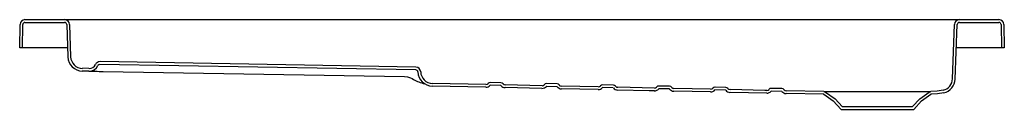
# Model space of a CAD drawing. Header units: millimetres. Extents: x 1160.12 to 1161.52, y 1911.79 to 1911.91.
import ezdxf

# ---------------------------------------------------------------- set-up
doc = ezdxf.new("R2010")
doc.units = ezdxf.units.MM
doc.layers.add('SANINDUSA', color=3, linetype='Continuous')

msp = doc.modelspace()

# ---------------------------------------------------------------- linework, layer by layer
at = {"layer": 'SANINDUSA'}
for p, q in [((1160.123, 1911.9135), (1160.1794, 1911.9135)), ((1160.1794, 1911.9135), (1160.2064, 1911.9135)), ((1160.2064, 1911.9135), (1161.4259, 1911.9135)), ((1161.4259, 1911.9135), (1161.4529, 1911.9135)), ((1161.4529, 1911.9135), (1161.5093, 1911.9135)), ((1160.1155, 1911.8735), (1160.116, 1911.9066)), ((1160.1194, 1911.8735), (1160.1199, 1911.9065)), ((1160.123, 1911.9096), (1160.1794, 1911.9096)), ((1160.1825, 1911.9066), (1160.1841, 1911.8604)), ((1160.1864, 1911.9067), (1160.188, 1911.8606)), ((1161.4432, 1911.829), (1161.4459, 1911.9067)), ((1161.4471, 1911.8289), (1161.4498, 1911.9066)), ((1161.4529, 1911.9096), (1161.5093, 1911.9096)), ((1161.5124, 1911.9065), (1161.513, 1911.8735)), ((1161.5163, 1911.9066), (1161.5169, 1911.8735)), ((1160.1194, 1911.8735), (1160.1155, 1911.8735)), ((1160.1205, 1911.8735), (1160.1194, 1911.8735)), ((1160.1837, 1911.8735), (1160.1205, 1911.8735)), ((1161.5119, 1911.8735), (1161.4487, 1911.8735)), ((1161.513, 1911.8735), (1161.5119, 1911.8735)), ((1161.5169, 1911.8735), (1161.513, 1911.8735)), ((1160.2141, 1911.844), (1160.2047, 1911.8442)), ((1160.6792, 1911.842), (1160.2297, 1911.8498)), ((1160.6793, 1911.8459), (1160.2298, 1911.8537)), ((1160.2141, 1911.8401), (1160.2046, 1911.8403)), ((1160.2341, 1911.8397), (1160.663, 1911.8323)), ((1160.6715, 1911.8307), (1160.6742, 1911.8295)), ((1160.6742, 1911.8295), (1160.6762, 1911.8284)), ((1160.7788, 1911.8172), (1160.7027, 1911.8188)), ((1160.7789, 1911.8211), (1160.7028, 1911.8227)), ((1160.8004, 1911.8197), (1160.7851, 1911.82)), ((1160.8005, 1911.8236), (1160.7852, 1911.8239)), ((1160.8589, 1911.8194), (1160.8066, 1911.8205)), ((1160.8588, 1911.8155), (1160.8066, 1911.8166)), ((1160.8804, 1911.818), (1160.8651, 1911.8184)), ((1160.8804, 1911.8219), (1160.8652, 1911.8223)), ((1160.9388, 1911.8138), (1160.8865, 1911.8149)), ((1160.9389, 1911.8177), (1160.8866, 1911.8188)), ((1160.9603, 1911.8164), (1160.9451, 1911.8167)), ((1160.9604, 1911.8203), (1160.9452, 1911.8206)), ((1161.0188, 1911.816), (1160.9666, 1911.8171)), ((1161.0404, 1911.8186), (1161.0251, 1911.8189)), ((1161.0403, 1911.8147), (1161.0251, 1911.815)), ((1161.0988, 1911.8144), (1161.0466, 1911.8155)), ((1161.1203, 1911.813), (1161.105, 1911.8133)), ((1161.1204, 1911.8169), (1161.1051, 1911.8172)), ((1161.2004, 1911.8152), (1161.1851, 1911.8156)), ((1161.0987, 1911.8105), (1161.0465, 1911.8116)), ((1161.1787, 1911.8088), (1161.1265, 1911.8099)), ((1161.2003, 1911.8113), (1161.185, 1911.8117)), ((1161.26, 1911.811), (1161.2065, 1911.8121)), ((1161.2599, 1911.8071), (1161.2065, 1911.8082)), ((1161.2599, 1911.8071), (1161.2733, 1911.7977)), ((1161.2622, 1911.8103), (1161.2759, 1911.8007)), ((1161.2759, 1911.8007), (1161.2862, 1911.7896)), ((1161.3862, 1911.7896), (1161.3965, 1911.8007)), ((1161.3965, 1911.8007), (1161.4101, 1911.8103)), ((1161.399, 1911.7977), (1161.4124, 1911.8071)), ((1161.2733, 1911.7977), (1161.2845, 1911.7857)), ((1161.2845, 1911.7857), (1161.3879, 1911.7857)), ((1161.2862, 1911.7896), (1161.3862, 1911.7896)), ((1161.3879, 1911.7857), (1161.399, 1911.7977))]:
    msp.add_line(p, q, dxfattribs=at)
at = {"layer": 'SANINDUSA', "flags": 128}
for points in [[(1160.2141, 1911.8401), (1160.2143, 1911.8401), (1160.2149, 1911.8401), (1160.2159, 1911.8401), (1160.2173, 1911.84), (1160.219, 1911.84), (1160.221, 1911.84), (1160.2233, 1911.8399), (1160.2258, 1911.8399), (1160.2284, 1911.8398), (1160.2312, 1911.8398), (1160.2341, 1911.8397)], [(1160.663, 1911.8323), (1160.6673, 1911.8318), (1160.6715, 1911.8307)], [(1161.0188, 1911.8121), (1161.0114, 1911.8123), (1160.9665, 1911.8132)], [(1161.1788, 1911.8127), (1161.1762, 1911.8127), (1161.1266, 1911.8138)], [(1161.4299, 1911.813), (1161.4213, 1911.8116), (1161.4124, 1911.811)], [(1161.26, 1911.811), (1161.2611, 1911.8108), (1161.2622, 1911.8103)], [(1161.26, 1911.811), (1161.2605, 1911.811), (1161.2614, 1911.811), (1161.263, 1911.811), (1161.265, 1911.811), (1161.2676, 1911.811), (1161.2706, 1911.811), (1161.2741, 1911.811), (1161.2781, 1911.811), (1161.2825, 1911.811), (1161.2872, 1911.811), (1161.2922, 1911.811), (1161.2977, 1911.811), (1161.3035, 1911.811), (1161.3093, 1911.811), (1161.3153, 1911.811), (1161.3217, 1911.811), (1161.3281, 1911.811), (1161.3383, 1911.811), (1161.3435, 1911.811), (1161.3486, 1911.811), (1161.3538, 1911.811), (1161.3588, 1911.811), (1161.3639, 1911.811), (1161.3688, 1911.811), (1161.3744, 1911.811), (1161.3798, 1911.811), (1161.3849, 1911.811), (1161.3898, 1911.811), (1161.3941, 1911.811), (1161.398, 1911.811), (1161.4015, 1911.811), (1161.4046, 1911.811), (1161.4072, 1911.811), (1161.4092, 1911.811), (1161.4108, 1911.811), (1161.4119, 1911.811), (1161.4124, 1911.811)], [(1161.4101, 1911.8103), (1161.4112, 1911.8108), (1161.4124, 1911.811)], [(1161.4308, 1911.8092), (1161.4217, 1911.8077), (1161.4124, 1911.8071)]]:
    msp.add_lwpolyline(points, dxfattribs=at)
at = {"layer": 'SANINDUSA'}
for centre, radius, start, end in [((1160.123, 1911.9065), 0.007, 90, 179), ((1160.1794, 1911.9065), 0.007, 2, 90), ((1161.4529, 1911.9065), 0.007, 90, 178), ((1161.5093, 1911.9065), 0.007, 1, 90), ((1160.123, 1911.9065), 0.0031, 90, 179), ((1160.1794, 1911.9065), 0.0031, 2, 90), ((1161.4529, 1911.9065), 0.0031, 90, 178), ((1161.5093, 1911.9065), 0.0031, 1, 90), ((1160.205, 1911.8611), 0.0209, 182, 269), ((1160.205, 1911.8611), 0.017, 182, 269), ((1160.2143, 1911.854), 0.01, 269, 334.6843), ((1160.2143, 1911.854), 0.0139, 269, 334.6843), ((1160.2297, 1911.8467), 0.007, 89, 154.6843), ((1160.2297, 1911.8467), 0.0031, 89, 154.6843), ((1160.6792, 1911.8389), 0.0031, 1.8867, 88.9997), ((1160.6792, 1911.8389), 0.007, 1.885, 89.0008), ((1160.7027, 1911.8719), 0.0509, 238.5837, 257.5226), ((1160.7032, 1911.8397), 0.0209, 181.8978, 268.788), ((1160.7032, 1911.8397), 0.017, 181.8981, 268.788), ((1161.4262, 1911.8296), 0.017, 282.6055, 358.0002), ((1161.4262, 1911.8296), 0.0209, 282.606, 357.9996), ((1160.779, 1911.8251), 0.0079, 268.7998, 320.118), ((1160.779, 1911.8251), 0.004, 268.8004, 320.117), ((1160.7851, 1911.8199), 0.004, 88.7995, 140.1187), ((1160.7851, 1911.8199), 0.0001, 88.7926, 140.1141), ((1160.8067, 1911.8245), 0.0079, 217.4822, 268.7998), ((1160.8004, 1911.8196), 0.0001, 37.4743, 88.8315), ((1160.8004, 1911.8196), 0.004, 37.4822, 88.7998), ((1160.8067, 1911.8245), 0.004, 217.4822, 268.7998), ((1160.859, 1911.8234), 0.0079, 268.7998, 320.118), ((1160.859, 1911.8234), 0.004, 268.8004, 320.117), ((1160.8651, 1911.8183), 0.004, 88.7996, 140.1184), ((1160.8651, 1911.8183), 0.0001, 88.8251, 140.0816), ((1160.8804, 1911.8179), 0.004, 37.4818, 88.7999), ((1160.8867, 1911.8228), 0.0079, 217.4821, 268.7999), ((1160.8804, 1911.8179), 0.0001, 37.48, 88.799), ((1160.8867, 1911.8228), 0.004, 217.4822, 268.7998), ((1160.9389, 1911.8217), 0.0079, 268.7997, 320.1183), ((1160.9389, 1911.8217), 0.004, 268.8011, 320.1169), ((1160.9451, 1911.8166), 0.004, 88.8, 140.1182), ((1160.9451, 1911.8166), 0.0001, 88.8251, 140.0816), ((1160.9603, 1911.8163), 0.0001, 37.48, 88.799), ((1160.9603, 1911.8163), 0.004, 37.4818, 88.7999), ((1160.9667, 1911.8211), 0.0079, 217.4821, 268.7999), ((1160.9667, 1911.8211), 0.004, 217.4822, 268.8007), ((1161.0189, 1911.82), 0.004, 268.8011, 320.1169), ((1161.0189, 1911.82), 0.0079, 268.8002, 320.1173), ((1161.0251, 1911.8149), 0.004, 88.8, 140.1182), ((1161.0251, 1911.8149), 0.0000999, 88.7774, 140.153), ((1161.0403, 1911.8146), 0.0001, 37.4823, 88.8), ((1161.0403, 1911.8146), 0.004, 37.4822, 88.7998), ((1161.0467, 1911.8195), 0.0079, 217.4822, 268.7998), ((1161.0467, 1911.8195), 0.004, 217.4822, 268.8007), ((1161.0989, 1911.8184), 0.0079, 268.8, 320.1173), ((1161.0989, 1911.8184), 0.004, 268.7997, 320.1183), ((1161.105, 1911.8132), 0.004, 88.8011, 140.1169), ((1161.105, 1911.8132), 0.0000999, 88.7953, 140.1441), ((1161.1203, 1911.8129), 0.004, 37.4846, 88.7976), ((1161.1266, 1911.8178), 0.0079, 217.4818, 268.8004), ((1161.1266, 1911.8178), 0.004, 217.4796, 268.8024), ((1161.1789, 1911.8167), 0.004, 268.8003, 320.1165), ((1161.185, 1911.8116), 0.004, 88.799, 140.1196), ((1161.2003, 1911.8112), 0.004, 37.4796, 88.8024), ((1161.2066, 1911.8161), 0.004, 217.4845, 268.7975), ((1161.1789, 1911.8167), 0.0079, 268.8, 320.1176), ((1161.185, 1911.8116), 0.0000999, 88.7953, 140.1441), ((1161.2003, 1911.8112), 0.0000999, 37.4568, 88.8134), ((1161.2066, 1911.8161), 0.0079, 217.4822, 268.7998), ((1161.2599, 1911.807), 0.0001, 55, 88.8055), ((1161.4124, 1911.807), 0.0001, 90.8126, 125)]:
    msp.add_arc(centre, radius, start, end, dxfattribs=at)

doc.saveas('drawing.dxf')
